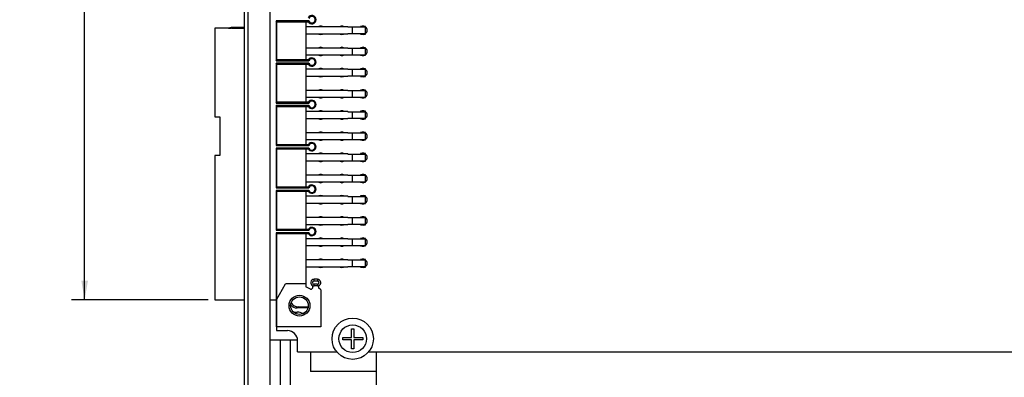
# Model space of a CAD drawing. Header units: inches. Extents: x 0 to 34, y 0 to 22.
# Tile 50 of 53: x 14.8 to 24, y 7.4 to 10.8. Entities that reach past the tile are written whole.
import ezdxf

# ---------------------------------------------------------------- set-up
doc = ezdxf.new("R2010")
doc.units = ezdxf.units.IN
doc.header["$LTSCALE"] = 1.87
doc.header["$MEASUREMENT"] = 0
doc.layers.get('0').update_dxf_attribs({"linetype": 'CONTINUOUS'})
doc.layers.add('DIMENSIONS', color=7, linetype='CONTINUOUS')
doc.styles.get("Standard").update_dxf_attribs({"font": 'txt', "width": 0.8})
doc.dimstyles.new('DIMSTYLE_2', dxfattribs={"dimtxt": 0.125, "dimasz": 0.18, "dimexe": 0.18, "dimexo": 0.0625, "dimgap": 0.09, "dimtad": 0, "dimtih": 1, "dimtoh": 1, "dimdec": 3, "dimlfac": 0.5, "dimzin": 4, "dimdsep": 46, "dimtxsty": 'STANDARD', "dimblk": '_FILLED', "dimblk1": '_FILLED', "dimblk2": '_FILLED', "dimcen": 0.09, "dimadec": 0, "dimazin": 0, "dimtp": 0.01, "dimtm": 0.01, "dimtfac": 1, "dimtdec": 3, "dimtofl": 0, "dimtmove": 0, "dimatfit": 3, "dimldrblk": '_FILLED', "dimfxl": 1, "dimtolj": 1, "dimtzin": 4, "dimarcsym": 0})

# ---------------------------------------------------------------- blocks, each defined once
blk = doc.blocks.new('_FILLED')
at = {"color": 0, "linetype": 'BYBLOCK'}
blk.add_solid([(0, 0), (-1, 0.174), (-1, -0.174)], dxfattribs=at)
blk = doc.blocks.new('*D26')
at = {"layer": 'DIMENSIONS', "color": 2, "linetype": 'CONTINUOUS'}
for p, q in [((29.9228, 7.724), (29.9228, 5.6245)), ((17.1228, 6.438), (17.1228, 5.6245)), ((17.1228, 5.7495), (22.7478, 5.7495)), ((29.9228, 5.7495), (24.2978, 5.7495))]:
    blk.add_line(p, q, dxfattribs=at)
at = {"layer": 'DIMENSIONS', "color": 2, "linetype": 'CONTINUOUS', "xscale": 0.18, "yscale": 0.18, "zscale": 0.18, "rotation": 180}
blk.add_blockref('_FILLED', (17.1228, 5.7495), dxfattribs=at)
at = {"layer": 'DIMENSIONS', "color": 2, "linetype": 'CONTINUOUS', "xscale": 0.18, "yscale": 0.18, "zscale": 0.18}
blk.add_blockref('_FILLED', (29.9228, 5.7495), dxfattribs=at)
at = {"layer": 'DIMENSIONS', "color": 2, "linetype": 'CONTINUOUS', "insert": (23.5228, 5.812), "char_height": 0.125, "width": 1.425, "attachment_point": 2, "line_spacing_factor": 0.9}
blk.add_mtext('6.400{\\Ftxt.shx;\\W1.000000;\\H0.125000; }[162.56]', dxfattribs=at)
blk = doc.blocks.new('*D28')
at = {"layer": 'DIMENSIONS', "color": 2, "linetype": 'CONTINUOUS'}
for p, q in [((16.5391, 15.0093), (15.2502, 15.0093)), ((15.3752, 15.0093), (15.3752, 11.6895)), ((15.3752, 8.1196), (15.3752, 11.4395)), ((16.5391, 8.1196), (15.2502, 8.1196))]:
    blk.add_line(p, q, dxfattribs=at)
at = {"layer": 'DIMENSIONS', "color": 2, "linetype": 'CONTINUOUS', "xscale": 0.18, "yscale": 0.18, "zscale": 0.18}
for p, rotation in [((15.3752, 15.0093), 90), ((15.3752, 8.1196), 270)]:
    blk.add_blockref('_FILLED', p, dxfattribs=dict(at, rotation=rotation))
at = {"layer": 'DIMENSIONS', "color": 2, "linetype": 'CONTINUOUS', "insert": (15.3752, 11.627), "char_height": 0.125, "width": 1.225, "attachment_point": 2, "line_spacing_factor": 0.9}
blk.add_mtext('3.445{\\Ftxt.shx;\\W1.000000;\\H0.125000; }[87.5]', dxfattribs=at)

msp = doc.modelspace()

# ---------------------------------------------------------------- linework, layer by layer
at = {"color": 7, "linetype": 'CONTINUOUS'}
for p, q in [((16.9128, 16.6295), (16.9128, 6.4995)), ((17.1228, 16.6285), (17.1228, 6.5005)), ((16.8828, 6.5205), (16.8828, 16.6085)), ((16.6016, 10.6834), (16.6016, 9.8456)), ((16.8828, 10.6834), (16.6016, 10.6834)), ((16.7575, 10.69), (16.7326, 10.6834)), ((16.7596, 10.6834), (16.7575, 10.69)), ((16.8828, 10.6904), (16.7606, 10.6904)), ((16.7606, 10.6835), (16.7606, 10.6904)), ((16.7606, 10.6835), (16.8828, 10.6835)), ((17.1803, 10.7526), (17.1803, 10.3763)), ((17.1882, 10.7448), (17.1803, 10.7526)), ((17.4889, 10.7526), (17.1803, 10.7526)), ((17.1882, 10.3841), (17.1882, 10.7448)), ((17.1882, 10.7448), (17.484, 10.7448)), ((17.4598, 10.7448), (17.4598, 10.3841)), ((17.4598, 10.6999), (17.8559, 10.6999)), ((17.484, 10.7448), (17.4889, 10.7526)), ((17.8559, 10.6959), (17.8559, 10.6999)), ((17.8559, 10.6959), (18.0244, 10.6959)), ((17.8984, 10.6959), (17.8984, 10.633)), ((17.9772, 10.6999), (17.9772, 10.6959)), ((18.0244, 10.6999), (17.9772, 10.6999)), ((18.0244, 10.629), (18.0244, 10.6999)), ((17.8559, 10.629), (17.4598, 10.629)), ((17.8559, 10.629), (17.8559, 10.633)), ((17.8559, 10.633), (18.0244, 10.633)), ((17.9772, 10.633), (17.9772, 10.629)), ((17.9772, 10.629), (18.0244, 10.629)), ((17.4598, 10.4999), (17.8559, 10.4999)), ((17.8559, 10.4959), (17.8559, 10.4999)), ((17.8559, 10.4959), (18.0244, 10.4959)), ((17.8984, 10.4959), (17.8984, 10.433)), ((17.9772, 10.4999), (17.9772, 10.4959)), ((18.0244, 10.4999), (17.9772, 10.4999)), ((18.0244, 10.429), (18.0244, 10.4999)), ((17.8559, 10.429), (17.4598, 10.429)), ((17.8559, 10.429), (17.8559, 10.433)), ((17.8559, 10.433), (18.0244, 10.433)), ((17.9772, 10.433), (17.9772, 10.429)), ((17.9772, 10.429), (18.0244, 10.429)), ((17.1803, 10.3763), (17.1882, 10.3841)), ((17.1803, 10.3763), (17.4889, 10.3763)), ((17.1803, 10.3526), (17.1803, 9.9763)), ((17.1882, 10.3448), (17.1803, 10.3526)), ((17.4889, 10.3526), (17.1803, 10.3526)), ((17.484, 10.3841), (17.1882, 10.3841)), ((17.1882, 9.9841), (17.1882, 10.3448)), ((17.1882, 10.3448), (17.484, 10.3448)), ((17.4598, 10.3448), (17.4598, 9.9841)), ((17.484, 10.3841), (17.4889, 10.3763)), ((17.484, 10.3448), (17.4889, 10.3526)), ((17.4598, 10.2999), (17.8559, 10.2999)), ((17.8559, 10.229), (17.4598, 10.229)), ((17.8559, 10.2959), (17.8559, 10.2999)), ((17.8559, 10.2959), (18.0244, 10.2959)), ((17.8559, 10.229), (17.8559, 10.233)), ((17.8559, 10.233), (18.0244, 10.233)), ((17.8984, 10.2959), (17.8984, 10.233)), ((17.9772, 10.2999), (17.9772, 10.2959)), ((18.0244, 10.2999), (17.9772, 10.2999)), ((17.9772, 10.233), (17.9772, 10.229)), ((17.9772, 10.229), (18.0244, 10.229)), ((18.0244, 10.229), (18.0244, 10.2999)), ((17.4598, 10.0999), (17.8559, 10.0999)), ((17.8559, 10.029), (17.4598, 10.029)), ((17.8559, 10.0959), (17.8559, 10.0999)), ((17.8559, 10.0959), (18.0244, 10.0959)), ((17.8559, 10.029), (17.8559, 10.033)), ((17.8559, 10.033), (18.0244, 10.033)), ((17.8984, 10.0959), (17.8984, 10.033)), ((17.9772, 10.0999), (17.9772, 10.0959)), ((18.0244, 10.0999), (17.9772, 10.0999)), ((17.9772, 10.033), (17.9772, 10.029)), ((17.9772, 10.029), (18.0244, 10.029)), ((18.0244, 10.029), (18.0244, 10.0999)), ((17.1803, 9.9763), (17.1882, 9.9841)), ((17.1803, 9.9763), (17.4889, 9.9763)), ((17.1803, 9.9526), (17.1803, 9.5763)), ((17.1882, 9.9448), (17.1803, 9.9526)), ((17.4889, 9.9526), (17.1803, 9.9526)), ((17.484, 9.9841), (17.1882, 9.9841)), ((17.1882, 9.5841), (17.1882, 9.9448)), ((17.1882, 9.9448), (17.484, 9.9448)), ((17.4598, 9.9448), (17.4598, 9.5841)), ((17.484, 9.9841), (17.4889, 9.9763)), ((17.484, 9.9448), (17.4889, 9.9526)), ((16.6016, 9.8456), (16.6488, 9.8456)), ((16.6488, 9.8456), (16.6488, 9.4834)), ((17.4598, 9.8999), (17.8559, 9.8999)), ((17.8559, 9.8959), (17.8559, 9.8999)), ((17.8559, 9.8959), (18.0244, 9.8959)), ((17.8984, 9.8959), (17.8984, 9.833)), ((17.9772, 9.8999), (17.9772, 9.8959)), ((18.0244, 9.8999), (17.9772, 9.8999)), ((18.0244, 9.829), (18.0244, 9.8999)), ((17.8559, 9.829), (17.4598, 9.829)), ((17.8559, 9.829), (17.8559, 9.833)), ((17.8559, 9.833), (18.0244, 9.833)), ((17.9772, 9.833), (17.9772, 9.829)), ((17.9772, 9.829), (18.0244, 9.829)), ((17.4598, 9.6999), (17.8559, 9.6999)), ((17.8559, 9.6959), (17.8559, 9.6999)), ((17.8559, 9.6959), (18.0244, 9.6959)), ((17.8984, 9.6959), (17.8984, 9.633)), ((17.9772, 9.6999), (17.9772, 9.6959)), ((18.0244, 9.6999), (17.9772, 9.6999)), ((18.0244, 9.629), (18.0244, 9.6999)), ((17.1803, 9.5763), (17.1882, 9.5841)), ((17.1803, 9.5763), (17.4889, 9.5763)), ((17.484, 9.5841), (17.1882, 9.5841)), ((17.8559, 9.629), (17.4598, 9.629)), ((17.484, 9.5841), (17.4889, 9.5763)), ((17.8559, 9.629), (17.8559, 9.633)), ((17.8559, 9.633), (18.0244, 9.633)), ((17.9772, 9.633), (17.9772, 9.629)), ((17.9772, 9.629), (18.0244, 9.629)), ((16.6016, 9.4834), (16.6016, 8.1196)), ((16.6488, 9.4834), (16.6016, 9.4834)), ((17.1803, 9.5526), (17.1803, 9.1763)), ((17.1882, 9.5448), (17.1803, 9.5526)), ((17.4889, 9.5526), (17.1803, 9.5526)), ((17.1882, 9.1841), (17.1882, 9.5448)), ((17.1882, 9.5448), (17.484, 9.5448)), ((17.4598, 9.5448), (17.4598, 9.1841)), ((17.4598, 9.4999), (17.8559, 9.4999)), ((17.484, 9.5448), (17.4889, 9.5526)), ((17.8559, 9.4959), (17.8559, 9.4999)), ((17.8559, 9.4959), (18.0244, 9.4959)), ((17.8984, 9.4959), (17.8984, 9.433)), ((17.9772, 9.4999), (17.9772, 9.4959)), ((18.0244, 9.4999), (17.9772, 9.4999)), ((18.0244, 9.429), (18.0244, 9.4999)), ((17.8559, 9.429), (17.4598, 9.429)), ((17.8559, 9.429), (17.8559, 9.433)), ((17.8559, 9.433), (18.0244, 9.433)), ((17.9772, 9.433), (17.9772, 9.429)), ((17.9772, 9.429), (18.0244, 9.429)), ((17.4598, 9.2999), (17.8559, 9.2999)), ((17.8559, 9.2959), (17.8559, 9.2999)), ((17.8559, 9.2959), (18.0244, 9.2959)), ((17.8984, 9.2959), (17.8984, 9.233)), ((17.9772, 9.2999), (17.9772, 9.2959)), ((18.0244, 9.2999), (17.9772, 9.2999)), ((18.0244, 9.229), (18.0244, 9.2999)), ((17.8559, 9.229), (17.4598, 9.229)), ((17.8559, 9.229), (17.8559, 9.233)), ((17.8559, 9.233), (18.0244, 9.233)), ((17.9772, 9.233), (17.9772, 9.229)), ((17.9772, 9.229), (18.0244, 9.229)), ((17.1803, 9.1763), (17.1882, 9.1841)), ((17.1803, 9.1763), (17.4889, 9.1763)), ((17.1803, 9.1526), (17.1803, 8.7763)), ((17.1882, 9.1448), (17.1803, 9.1526)), ((17.4889, 9.1526), (17.1803, 9.1526)), ((17.484, 9.1841), (17.1882, 9.1841)), ((17.1882, 8.7841), (17.1882, 9.1448)), ((17.1882, 9.1448), (17.484, 9.1448)), ((17.4598, 9.1448), (17.4598, 8.7841)), ((17.4598, 9.0999), (17.8559, 9.0999)), ((17.484, 9.1841), (17.4889, 9.1763)), ((17.484, 9.1448), (17.4889, 9.1526)), ((17.8559, 9.0959), (17.8559, 9.0999)), ((17.9772, 9.0999), (17.9772, 9.0959)), ((18.0244, 9.0999), (17.9772, 9.0999)), ((18.0244, 9.029), (18.0244, 9.0999)), ((17.8559, 9.029), (17.4598, 9.029)), ((17.8559, 9.0959), (18.0244, 9.0959)), ((17.8559, 9.029), (17.8559, 9.033)), ((17.8559, 9.033), (18.0244, 9.033)), ((17.8984, 9.0959), (17.8984, 9.033)), ((17.9772, 9.033), (17.9772, 9.029)), ((17.9772, 9.029), (18.0244, 9.029)), ((17.4598, 8.8999), (17.8559, 8.8999)), ((17.8559, 8.829), (17.4598, 8.829)), ((17.8559, 8.8959), (17.8559, 8.8999)), ((17.8559, 8.8959), (18.0244, 8.8959)), ((17.8559, 8.829), (17.8559, 8.833)), ((17.8559, 8.833), (18.0244, 8.833)), ((17.8984, 8.8959), (17.8984, 8.833)), ((17.9772, 8.8999), (17.9772, 8.8959)), ((18.0244, 8.8999), (17.9772, 8.8999)), ((17.9772, 8.833), (17.9772, 8.829)), ((17.9772, 8.829), (18.0244, 8.829)), ((18.0244, 8.829), (18.0244, 8.8999)), ((17.1803, 8.7763), (17.1882, 8.7841)), ((17.1803, 8.7763), (17.4889, 8.7763)), ((17.1803, 8.7526), (17.1803, 8.1196)), ((17.1882, 8.7448), (17.1803, 8.7526)), ((17.4889, 8.7526), (17.1803, 8.7526)), ((17.484, 8.7841), (17.1882, 8.7841)), ((17.1882, 8.1264), (17.1882, 8.7448)), ((17.1882, 8.7448), (17.484, 8.7448)), ((17.4598, 8.7448), (17.4598, 8.2408)), ((17.484, 8.7841), (17.4889, 8.7763)), ((17.484, 8.7448), (17.4889, 8.7526)), ((17.4598, 8.6999), (17.8559, 8.6999)), ((17.8559, 8.6959), (17.8559, 8.6999)), ((17.8559, 8.6959), (18.0244, 8.6959)), ((17.8984, 8.6959), (17.8984, 8.633)), ((17.9772, 8.6999), (17.9772, 8.6959)), ((18.0244, 8.6999), (17.9772, 8.6999)), ((18.0244, 8.629), (18.0244, 8.6999)), ((17.8559, 8.629), (17.4598, 8.629)), ((17.8559, 8.629), (17.8559, 8.633)), ((17.8559, 8.633), (18.0244, 8.633)), ((17.9772, 8.633), (17.9772, 8.629)), ((17.9772, 8.629), (18.0244, 8.629)), ((17.4598, 8.4999), (17.8559, 8.4999)), ((17.8559, 8.4959), (17.8559, 8.4999)), ((17.8559, 8.4959), (18.0244, 8.4959)), ((17.8984, 8.4959), (17.8984, 8.433)), ((17.9772, 8.4999), (17.9772, 8.4959)), ((18.0244, 8.4999), (17.9772, 8.4999)), ((18.0244, 8.429), (18.0244, 8.4999)), ((17.8559, 8.429), (17.4598, 8.429)), ((17.8559, 8.429), (17.8559, 8.433)), ((17.8559, 8.433), (18.0244, 8.433)), ((17.9772, 8.433), (17.9772, 8.429)), ((17.9772, 8.429), (18.0244, 8.429)), ((17.1842, 8.1196), (17.2706, 8.2692)), ((17.4598, 8.2692), (17.2706, 8.2692)), ((17.5386, 8.2975), (17.5386, 8.3133)), ((17.5701, 8.3133), (17.5386, 8.3133)), ((17.5386, 8.2975), (17.5701, 8.2975)), ((17.5386, 8.2503), (17.5386, 8.266)), ((17.5701, 8.266), (17.5386, 8.266)), ((17.5701, 8.3133), (17.5701, 8.2975)), ((17.5701, 8.266), (17.5701, 8.2503)), ((17.5052, 8.2196), (17.4598, 8.2408)), ((17.5268, 8.2337), (17.5141, 8.2211)), ((17.5268, 8.2337), (17.5268, 8.2526)), ((17.5702, 8.2503), (17.5384, 8.2503)), ((17.5819, 8.2526), (17.5819, 8.2337)), ((17.6016, 8.2141), (17.5819, 8.2337)), ((17.6016, 8.2141), (17.6016, 7.8637)), ((16.6016, 8.1196), (16.8828, 8.1196)), ((17.1228, 8.1196), (17.1842, 8.1196)), ((17.1828, 8.1196), (17.1828, 7.8285)), ((17.1842, 7.8637), (17.1842, 8.1196)), ((17.3907, 8.0547), (17.3785, 8.0425)), ((17.4808, 8.0425), (17.3785, 8.0425)), ((17.3907, 8.0547), (17.4832, 8.0547)), ((17.1828, 7.8285), (17.2888, 7.8285)), ((17.6016, 7.8637), (17.1842, 7.8637)), ((17.891, 7.7643), (17.891, 7.8469)), ((17.891, 7.8469), (17.9146, 7.8469)), ((17.9146, 7.8469), (17.9146, 7.7643)), ((17.1228, 7.7425), (17.3824, 7.7425)), ((17.2188, 7.7425), (17.2188, 7.3025)), ((17.3148, 7.3025), (17.3148, 7.7425)), ((17.3828, 7.6285), (17.3828, 7.7345)), ((17.8083, 7.7406), (17.8083, 7.7643)), ((17.8083, 7.7643), (17.891, 7.7643)), ((17.891, 7.7406), (17.8083, 7.7406)), ((17.891, 7.658), (17.891, 7.7406)), ((17.9146, 7.7643), (17.9973, 7.7643)), ((17.9146, 7.7406), (17.9146, 7.658)), ((17.9973, 7.7406), (17.9146, 7.7406)), ((17.9973, 7.7643), (17.9973, 7.7406)), ((17.3828, 7.6285), (17.7524, 7.6285)), ((17.5048, 7.6285), (17.5048, 7.4425)), ((17.9146, 7.658), (17.891, 7.658)), ((18.0531, 7.6285), (29.7648, 7.6285)), ((18.1228, 7.6285), (18.1228, 7.3025)), ((18.1228, 7.4425), (17.5048, 7.4425))]:
    msp.add_line(p, q, dxfattribs=at)
for centre, radius in [((17.4008, 8.0645), 0.0984), ((17.4008, 8.0645), 0.083), ((17.9028, 7.7525), 0.1949), ((17.9028, 7.7525), 0.1299)]:
    msp.add_circle(centre, radius, dxfattribs=at)
for centre, radius, start, end in [((17.5181, 10.7645), 0.0394, 210, 150), ((17.5181, 10.7645), 0.0315, 202.02431, 157.97569), ((16.7606, 10.6786), 0.0118, 90, 105), ((16.7606, 10.6798), 0.00374, 89.9805, 105.79927), ((17.6008, 10.6645), 0.039, 65.39987, 114.60013), ((17.8008, 10.6645), 0.039, 65.39987, 114.60013), ((18.0008, 10.6645), 0.039, 65.39987, 114.60013), ((18.0008, 10.6645), 0.039, 307.30681, 52.69319), ((17.6008, 10.6645), 0.039, 245.39987, 294.60013), ((17.8008, 10.6645), 0.039, 245.39987, 294.60013), ((18.0008, 10.6645), 0.039, 245.39987, 294.60013), ((17.6008, 10.4645), 0.039, 65.39987, 114.60013), ((17.8008, 10.4645), 0.039, 65.39987, 114.60013), ((18.0008, 10.4645), 0.039, 65.39987, 114.60013), ((18.0008, 10.4645), 0.039, 307.30681, 52.69319), ((17.5181, 10.3645), 0.0394, 210, 150), ((17.6008, 10.4645), 0.039, 245.39987, 294.60013), ((17.8008, 10.4645), 0.039, 245.39987, 294.60013), ((18.0008, 10.4645), 0.039, 245.39987, 294.60013), ((17.5181, 10.3645), 0.0315, 202.02431, 157.97569), ((17.6008, 10.2645), 0.039, 65.39987, 114.60013), ((17.6008, 10.2645), 0.039, 245.39987, 294.60013), ((17.8008, 10.2645), 0.039, 65.39987, 114.60013), ((17.8008, 10.2645), 0.039, 245.39987, 294.60013), ((18.0008, 10.2645), 0.039, 65.39987, 114.60013), ((18.0008, 10.2645), 0.039, 245.39987, 294.60013), ((18.0008, 10.2645), 0.039, 307.30681, 52.69319), ((17.6008, 10.0645), 0.039, 65.39987, 114.60013), ((17.6008, 10.0645), 0.039, 245.39987, 294.60013), ((17.8008, 10.0645), 0.039, 65.39987, 114.60013), ((17.8008, 10.0645), 0.039, 245.39987, 294.60013), ((18.0008, 10.0645), 0.039, 65.39987, 114.60013), ((18.0008, 10.0645), 0.039, 245.39987, 294.60013), ((18.0008, 10.0645), 0.039, 307.30681, 52.69319), ((17.5181, 9.9645), 0.0394, 210, 150), ((17.5181, 9.9645), 0.0315, 202.02431, 157.97569), ((17.6008, 9.8645), 0.039, 65.39987, 114.60013), ((17.8008, 9.8645), 0.039, 65.39987, 114.60013), ((18.0008, 9.8645), 0.039, 65.39987, 114.60013), ((18.0008, 9.8645), 0.039, 307.30681, 52.69319), ((17.6008, 9.8645), 0.039, 245.39987, 294.60013), ((17.8008, 9.8645), 0.039, 245.39987, 294.60013), ((18.0008, 9.8645), 0.039, 245.39987, 294.60013), ((17.6008, 9.6645), 0.039, 65.39987, 114.60013), ((17.8008, 9.6645), 0.039, 65.39987, 114.60013), ((18.0008, 9.6645), 0.039, 65.39987, 114.60013), ((18.0008, 9.6645), 0.039, 307.30681, 52.69319), ((17.5181, 9.5645), 0.0394, 210, 150), ((17.5181, 9.5645), 0.0315, 202.02431, 157.97569), ((17.6008, 9.6645), 0.039, 245.39987, 294.60013), ((17.8008, 9.6645), 0.039, 245.39987, 294.60013), ((18.0008, 9.6645), 0.039, 245.39987, 294.60013), ((17.6008, 9.4645), 0.039, 65.39987, 114.60013), ((17.8008, 9.4645), 0.039, 65.39987, 114.60013), ((18.0008, 9.4645), 0.039, 65.39987, 114.60013), ((18.0008, 9.4645), 0.039, 307.30681, 52.69319), ((17.6008, 9.4645), 0.039, 245.39987, 294.60013), ((17.8008, 9.4645), 0.039, 245.39987, 294.60013), ((18.0008, 9.4645), 0.039, 245.39987, 294.60013), ((17.6008, 9.2645), 0.039, 65.39987, 114.60013), ((17.8008, 9.2645), 0.039, 65.39987, 114.60013), ((18.0008, 9.2645), 0.039, 65.39987, 114.60013), ((18.0008, 9.2645), 0.039, 307.30681, 52.69319), ((17.5181, 9.1645), 0.0394, 210, 150), ((17.5181, 9.1645), 0.0315, 202.02431, 157.97569), ((17.6008, 9.2645), 0.039, 245.39987, 294.60013), ((17.8008, 9.2645), 0.039, 245.39987, 294.60013), ((18.0008, 9.2645), 0.039, 245.39987, 294.60013), ((17.6008, 9.0645), 0.039, 65.39987, 114.60013), ((17.8008, 9.0645), 0.039, 65.39987, 114.60013), ((18.0008, 9.0645), 0.039, 65.39987, 114.60013), ((17.6008, 9.0645), 0.039, 245.39987, 294.60013), ((17.8008, 9.0645), 0.039, 245.39987, 294.60013), ((18.0008, 9.0645), 0.039, 245.39987, 294.60013), ((18.0008, 9.0645), 0.039, 307.30681, 52.69319), ((17.6008, 8.8645), 0.039, 65.39987, 114.60013), ((17.6008, 8.8645), 0.039, 245.39987, 294.60013), ((17.8008, 8.8645), 0.039, 65.39987, 114.60013), ((17.8008, 8.8645), 0.039, 245.39987, 294.60013), ((18.0008, 8.8645), 0.039, 65.39987, 114.60013), ((18.0008, 8.8645), 0.039, 245.39987, 294.60013), ((18.0008, 8.8645), 0.039, 307.30681, 52.69319), ((17.5181, 8.7645), 0.0394, 210, 150), ((17.5181, 8.7645), 0.0315, 202.02431, 157.97569), ((17.6008, 8.6645), 0.039, 65.39987, 114.60013), ((17.8008, 8.6645), 0.039, 65.39987, 114.60013), ((18.0008, 8.6645), 0.039, 65.39987, 114.60013), ((18.0008, 8.6645), 0.039, 307.30681, 52.69319), ((17.6008, 8.6645), 0.039, 245.39987, 294.60013), ((17.8008, 8.6645), 0.039, 245.39987, 294.60013), ((18.0008, 8.6645), 0.039, 245.39987, 294.60013), ((17.6008, 8.4645), 0.039, 65.39987, 114.60013), ((17.8008, 8.4645), 0.039, 65.39987, 114.60013), ((18.0008, 8.4645), 0.039, 65.39987, 114.60013), ((18.0008, 8.4645), 0.039, 307.30681, 52.69319), ((17.6008, 8.4645), 0.039, 245.39987, 294.60013), ((17.8008, 8.4645), 0.039, 245.39987, 294.60013), ((18.0008, 8.4645), 0.039, 245.39987, 294.60013), ((17.5386, 8.2818), 0.0315, 90, 247.97569), ((17.5386, 8.2818), 0.0157, 90, 270), ((17.5701, 8.2818), 0.0315, 292.02431, 90), ((17.5701, 8.2818), 0.0157, 270, 90), ((17.5086, 8.2267), 0.00787, 244.88517, 315), ((17.3788, 8.1265), 0.124, 251.32419, 270), ((17.3788, 7.8765), 0.126, 63.32466, 90), ((17.2888, 7.7345), 0.094, 0, 90)]:
    msp.add_arc(centre, radius, start, end, dxfattribs=at)
for centre, start_param in [((17.3913, 8.139), 2.964785), ((17.3791, 8.1268), 3.118663)]:
    msp.add_ellipse(centre, major_axis=(0.0598, 0.0598), ratio=0.992433, start_param=start_param, end_param=3.923193, dxfattribs=at)
for points, knots in [([(16.7327, 10.6834), (16.7335, 10.6836), (16.7352, 10.6839), (16.7378, 10.6844), (16.7404, 10.6847), (16.7425, 10.6849), (16.7443, 10.685), (16.7456, 10.685), (16.7469, 10.6849), (16.7482, 10.6848), (16.7493, 10.6847), (16.7501, 10.6845), (16.7508, 10.6844), (16.7514, 10.6842), (16.752, 10.684), (16.7526, 10.6837), (16.753, 10.6835), (16.7532, 10.6834)], [0, 0, 0, 0, 0.124141, 0.24845, 0.37295, 0.497659, 0.560107, 0.622619, 0.685201, 0.747862, 0.810616, 0.842043, 0.873507, 0.905017, 0.936588, 0.968238, 1, 1, 1, 1]), ([(17.5268, 8.2526), (17.5272, 8.2524), (17.5282, 8.252), (17.5296, 8.2516), (17.531, 8.2512), (17.5325, 8.2508), (17.534, 8.2506), (17.5352, 8.2504), (17.5362, 8.2504), (17.5372, 8.2503), (17.5379, 8.2503), (17.5384, 8.2503)], [0, 0, 0, 0, 0.124992, 0.250001, 0.374999, 0.499991, 0.624995, 0.749999, 0.812499, 0.875003, 1, 1, 1, 1]), ([(17.5702, 8.2503), (17.5707, 8.2503), (17.5715, 8.2503), (17.5725, 8.2504), (17.5735, 8.2504), (17.5747, 8.2506), (17.5762, 8.2508), (17.5776, 8.2512), (17.5791, 8.2516), (17.5805, 8.252), (17.5814, 8.2524), (17.5819, 8.2526)], [0, 0, 0, 0, 0.124997, 0.187501, 0.250001, 0.375005, 0.500009, 0.625001, 0.749999, 0.875008, 1, 1, 1, 1])]:
    msp.add_open_spline(points, degree=3, knots=knots, dxfattribs=at)

# ---------------------------------------------------------------- dimensions: what is measured, and where the dimension line sits
at = {"layer": 'DIMENSIONS', "color": 2, "linetype": 'CONTINUOUS'}
for base, p1, p2, angle, picture, middle in [((15.3752, 15.0093), (16.5391, 8.1196), (16.5391, 15.0093), 90, '*D28', (15.2252, 11.5645)), ((17.1228, 5.7495), (29.9228, 7.724), (17.1228, 6.438), 180, '*D26', (23.3728, 5.7495))]:
    dim = msp.add_linear_dim(base=base, p1=p1, p2=p2, angle=angle, dimstyle='DIMSTYLE_2', dxfattribs=at)
    dim.commit()
    dim.dimension.update_dxf_attribs({"geometry": picture, "text_midpoint": middle, "dimtype": 160})

doc.saveas('drawing.dxf')
